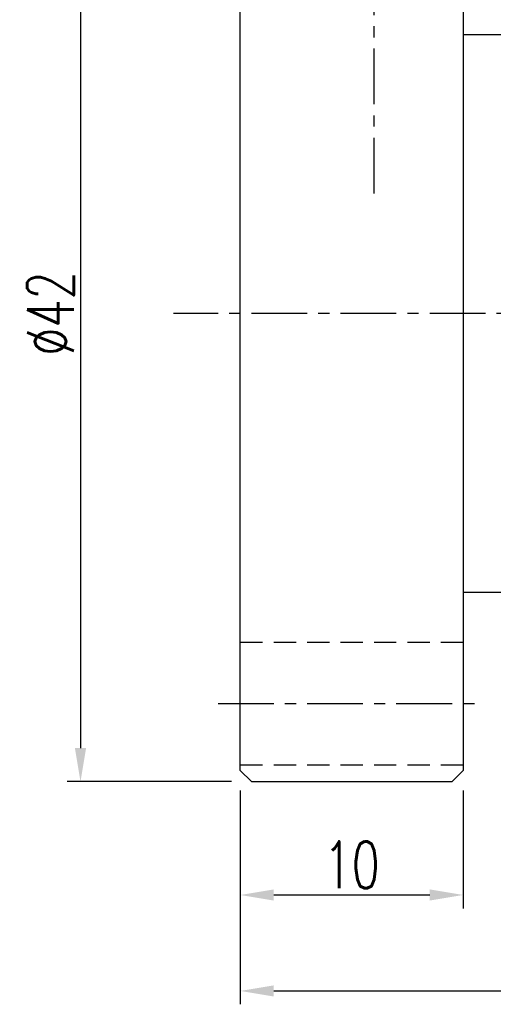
# Model space of a CAD drawing. Header units: millimetres. Extents: x -12 to 103, y 0 to 82.
# Tile 2 of 61: x 45 to 66, y 14 to 58. Entities that reach past the tile are written whole.
import ezdxf

# ---------------------------------------------------------------- set-up
doc = ezdxf.new("R2010")
doc.units = ezdxf.units.MM
doc.header["$LTSCALE"] = 2
doc.header["$MEASUREMENT"] = 0
doc.header["$PDMODE"] = 2
doc.linetypes.add('CENTER', pattern=[2, 1.25, -0.25, 0.25, -0.25])
doc.linetypes.add('DASHED', pattern=[0.75, 0.5, -0.25])
doc.layers.get('DEFPOINTS').update_dxf_attribs({"linetype": 'CONTINUOUS'})
for name, color, linetype in [('CL', 1, 'CENTER'), ('DIM', 4, 'CONTINUOUS'), ('HID', 2, 'DASHED'), ('OUT', 3, 'CONTINUOUS')]:
    doc.layers.add(name, color=color, linetype=linetype)
doc.styles.add('DIM-7', font='SIMPLEX.shx', dxfattribs={"width": 0.7, "bigfont": 'chineset.shx'})
doc.dimstyles.new('CNS', dxfattribs={"dimtxt": 3.5, "dimasz": 2.5, "dimexe": 1, "dimexo": 1.5, "dimgap": 0.09, "dimtad": 0, "dimdsep": 46, "dimtxsty": 'DIM-7', "dimcen": 0.09, "dimclrd": 1, "dimclre": 1, "dimclrt": 4, "dimadec": 0, "dimazin": 0, "dimtfac": 1, "dimtix": 1, "dimtmove": 2, "dimatfit": 3, "dimfxl": 0, "dimtvp": 0.971429, "dimtolj": 1, "dimarcsym": 0})

# ---------------------------------------------------------------- blocks, each defined once
blk = doc.blocks.new('*D214')
at = {"layer": 'DEFPOINTS', "color": 0}
for p in [(55.211, 65.71), (47.541, 23.71), (55.211, 23.71)]:
    blk.add_point(p, dxfattribs=at)
at = {"layer": 'DIM', "color": 4, "lineweight": -2}
for p, q in [((54.311, 65.71), (46.941, 65.71)), ((47.541, 64.21), (47.541, 25.21)), ((54.311, 23.71), (46.941, 23.71))]:
    blk.add_line(p, q, dxfattribs=at)
at = {"layer": 'DIM', "color": 4}
for points in [[(47.291, 64.21), (47.791, 64.21), (47.541, 65.71)], [(47.291, 25.21), (47.791, 25.21), (47.541, 23.71)]]:
    blk.add_solid(points, dxfattribs=at)
at = {"layer": 'DIM', "color": 4, "insert": (46.191, 44.71), "char_height": 2.1, "attachment_point": 5, "rotation": 90, "style": 'DIM-7'}
blk.add_mtext('\\A1;%%C42', dxfattribs=at)
blk = doc.blocks.new('*D215')
at = {"layer": 'DEFPOINTS', "color": 0}
for p in [(94.711, 32.71), (54.711, 24.21), (94.711, 14.317)]:
    blk.add_point(p, dxfattribs=at)
at = {"layer": 'DIM', "color": 4, "lineweight": -2}
for p, q in [((94.711, 31.81), (94.711, 13.717)), ((54.711, 23.31), (54.711, 13.717)), ((56.211, 14.317), (93.211, 14.317))]:
    blk.add_line(p, q, dxfattribs=at)
at = {"layer": 'DIM', "color": 4}
for points in [[(56.211, 14.567), (56.211, 14.067), (54.711, 14.317)], [(93.211, 14.567), (93.211, 14.067), (94.711, 14.317)]]:
    blk.add_solid(points, dxfattribs=at)
at = {"layer": 'DIM', "color": 4, "insert": (74.711, 15.667), "char_height": 2.1, "attachment_point": 5, "style": 'DIM-7'}
blk.add_mtext('\\A1;40', dxfattribs=at)
blk = doc.blocks.new('*D216')
at = {"layer": 'DEFPOINTS', "color": 0}
for p in [(54.711, 24.21), (64.711, 24.21), (64.711, 18.622)]:
    blk.add_point(p, dxfattribs=at)
at = {"layer": 'DIM', "color": 4, "lineweight": -2}
for p, q in [((54.711, 23.31), (54.711, 18.022)), ((64.711, 23.31), (64.711, 18.022)), ((56.211, 18.622), (63.211, 18.622))]:
    blk.add_line(p, q, dxfattribs=at)
at = {"layer": 'DIM', "color": 4}
for points in [[(56.211, 18.872), (56.211, 18.372), (54.711, 18.622)], [(63.211, 18.872), (63.211, 18.372), (64.711, 18.622)]]:
    blk.add_solid(points, dxfattribs=at)
at = {"layer": 'DIM', "color": 4, "insert": (59.711, 19.972), "char_height": 2.1, "attachment_point": 5, "style": 'DIM-7'}
blk.add_mtext('\\A1;10', dxfattribs=at)

msp = doc.modelspace()

# ---------------------------------------------------------------- linework, layer by layer
at = {"layer": 'CL'}
for p, q in [((60.711, 50.101), (60.711, 68.249)), ((97.711, 44.71), (51.711, 44.71)), ((53.711, 27.21), (65.711, 27.21))]:
    msp.add_line(p, q, dxfattribs=at)
at = {"layer": 'HID'}
for p, q in [((54.711, 29.96), (64.711, 29.96)), ((54.711, 24.46), (64.711, 24.46))]:
    msp.add_line(p, q, dxfattribs=at)
at = {"layer": 'OUT'}
for p, q in [((54.711, 24.21), (54.711, 65.21)), ((64.711, 65.21), (64.711, 24.21)), ((94.211, 57.21), (64.711, 57.21)), ((64.711, 32.21), (94.211, 32.21)), ((54.711, 24.21), (55.211, 23.71)), ((64.211, 23.71), (64.711, 24.21)), ((55.211, 23.71), (64.211, 23.71))]:
    msp.add_line(p, q, dxfattribs=at)

# ---------------------------------------------------------------- dimensions: what is measured, and where the dimension line sits
at = {"layer": 'DIM'}
dim = msp.add_linear_dim(base=(47.541, 23.71), p1=(55.211, 65.71), p2=(55.211, 23.71), angle=90, text='%%C<>', dimstyle='CNS', override={"dimscale": 0.6, "dimgap": 0.5, "dimtad": 1, "dimclrd": 4, "dimclre": 4, "dimtm": 1e-09, "dimtfac": 0.6, "dimtmove": 1}, dxfattribs=at)
dim.commit()
dim.dimension.update_dxf_attribs({"geometry": '*D214', "text_midpoint": (46.191, 44.71)})
for base, p2, picture, middle in [((94.711, 14.317), (94.711, 32.71), '*D215', (74.711, 15.667)), ((64.711, 18.622), (64.711, 24.21), '*D216', (59.711, 19.972))]:
    dim = msp.add_linear_dim(base=base, p1=(54.711, 24.21), p2=p2, dimstyle='CNS', override={"dimscale": 0.6, "dimgap": 0.5, "dimtad": 1, "dimclrd": 4, "dimclre": 4, "dimtm": 1e-09, "dimtfac": 0.6, "dimtmove": 1}, dxfattribs=at)
    dim.commit()
    dim.dimension.update_dxf_attribs({"geometry": picture, "text_midpoint": middle})

doc.saveas('drawing.dxf')
